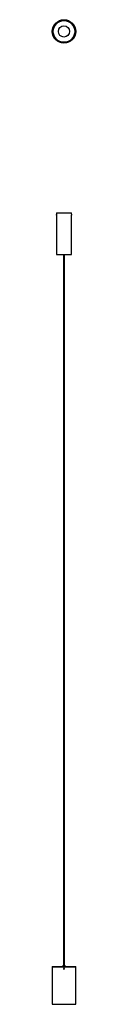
# Model space of a CAD drawing. Header units: millimetres. Extents: x 1082 to 1182, y 616 to 4802.
import ezdxf

# ---------------------------------------------------------------- set-up
doc = ezdxf.new("R2010")
doc.units = ezdxf.units.MM
doc.header["$LTSCALE"] = 50

msp = doc.modelspace()

# ---------------------------------------------------------------- linework, layer by layer
at = {"color": 7, "linetype": 'Continuous', "lineweight": 25}
for p, q in [((1130.3, 4802.4), (1130.3, 4802.4)), ((1130.3, 4802.4), (1131, 4802.4)), ((1131, 4802.4), (1133.6, 4802.4)), ((1133.6, 4802.4), (1133.6, 4802.4)), ((1099.4, 3980.7), (1099.4, 3974.8)), ((1099.4, 3980.7), (1164.4, 3980.7)), ((1164.4, 3974.8), (1164.4, 3980.7)), ((1099.4, 3971.5), (1099.4, 3974.7)), ((1099.4, 3971.4), (1099.4, 3803.7)), ((1164.4, 3974.7), (1164.4, 3971.5)), ((1164.4, 3803.7), (1164.4, 3971.4)), ((1099.4, 3803.7), (1164.4, 3803.7)), ((1129.5, 3803.7), (1129.5, 778.8)), ((1134.3, 778.8), (1134.3, 3803.7)), ((1081.9, 777), (1081.9, 775.8)), ((1081.9, 777), (1181.9, 777)), ((1081.9, 775.8), (1081.9, 615.8)), ((1081.9, 775.8), (1181.9, 775.8)), ((1081.9, 775.8), (1181.9, 775.8)), ((1125.9, 778.8), (1125.9, 777)), ((1125.9, 778.8), (1137.9, 778.8)), ((1130.8, 767.2), (1131.5, 768.2)), ((1130.8, 767.2), (1131.3, 766.2)), ((1132.4, 766.1), (1131.3, 766.2)), ((1131.5, 768.2), (1132.6, 768.1)), ((1132.4, 766.1), (1133.1, 767)), ((1133.1, 767), (1132.6, 768.1)), ((1137.9, 777), (1137.9, 778.8)), ((1181.9, 775.8), (1181.9, 777)), ((1181.9, 615.8), (1181.9, 775.8)), ((1081.9, 615.8), (1181.9, 615.8))]:
    msp.add_line(p, q, dxfattribs=at)
for centre, radius in [((1131.9, 4752.4), 50), ((1131.9, 4752.4), 48.9), ((1131.9, 4752.4), 48.6), ((1131.9, 4752.4), 45.9), ((1131.9, 4752.4), 24), ((1131.9, 767.1), 1.61)]:
    msp.add_circle(centre, radius, dxfattribs=at)
msp.add_arc((1196.9, 3973.1), 32.5, 177.0035, 182.9599, dxfattribs=at)
for points, knots in [([(1099.4, 3974.8), (1099.4, 3974.8), (1099.4, 3974.8), (1099.5, 3974.7), (1099.5, 3974.4), (1099.5, 3974), (1099.5, 3973.5), (1099.5, 3973.2), (1099.5, 3973.1)], [0, 0, 0, 0, 0.005579, 0.219979, 0.43438, 0.649034, 0.863802, 1, 1, 1, 1]), ([(1099.5, 3973.1), (1099.5, 3972.9), (1099.5, 3972.5), (1099.5, 3972), (1099.5, 3971.6), (1099.4, 3971.4), (1099.4, 3971.4), (1099.4, 3971.4)], [0, 0, 0, 0, 0.214638, 0.429269, 0.644084, 0.85902, 1, 1, 1, 1]), ([(1133.6, 767.1), (1133.6, 766.9), (1133.5, 766.6), (1133.3, 766.1), (1132.8, 765.7), (1132.3, 765.5), (1131.8, 765.4), (1131.2, 765.6), (1130.8, 765.9), (1130.4, 766.4), (1130.3, 766.9), (1130.3, 767.5), (1130.5, 768), (1130.9, 768.4), (1131.4, 768.7), (1132, 768.8), (1132.5, 768.7), (1133, 768.4), (1133.4, 768), (1133.6, 767.5), (1133.6, 767.2), (1133.6, 767.1)], [0, 0, 0, 0, 0.053669, 0.107337, 0.161023, 0.214722, 0.2684, 0.322058, 0.375727, 0.429421, 0.483115, 0.536784, 0.590442, 0.64412, 0.697818, 0.751505, 0.805167, 0.858829, 0.912516, 0.966214, 1, 1, 1, 1])]:
    msp.add_open_spline(points, degree=3, knots=knots, dxfattribs=at)

doc.saveas('drawing.dxf')
